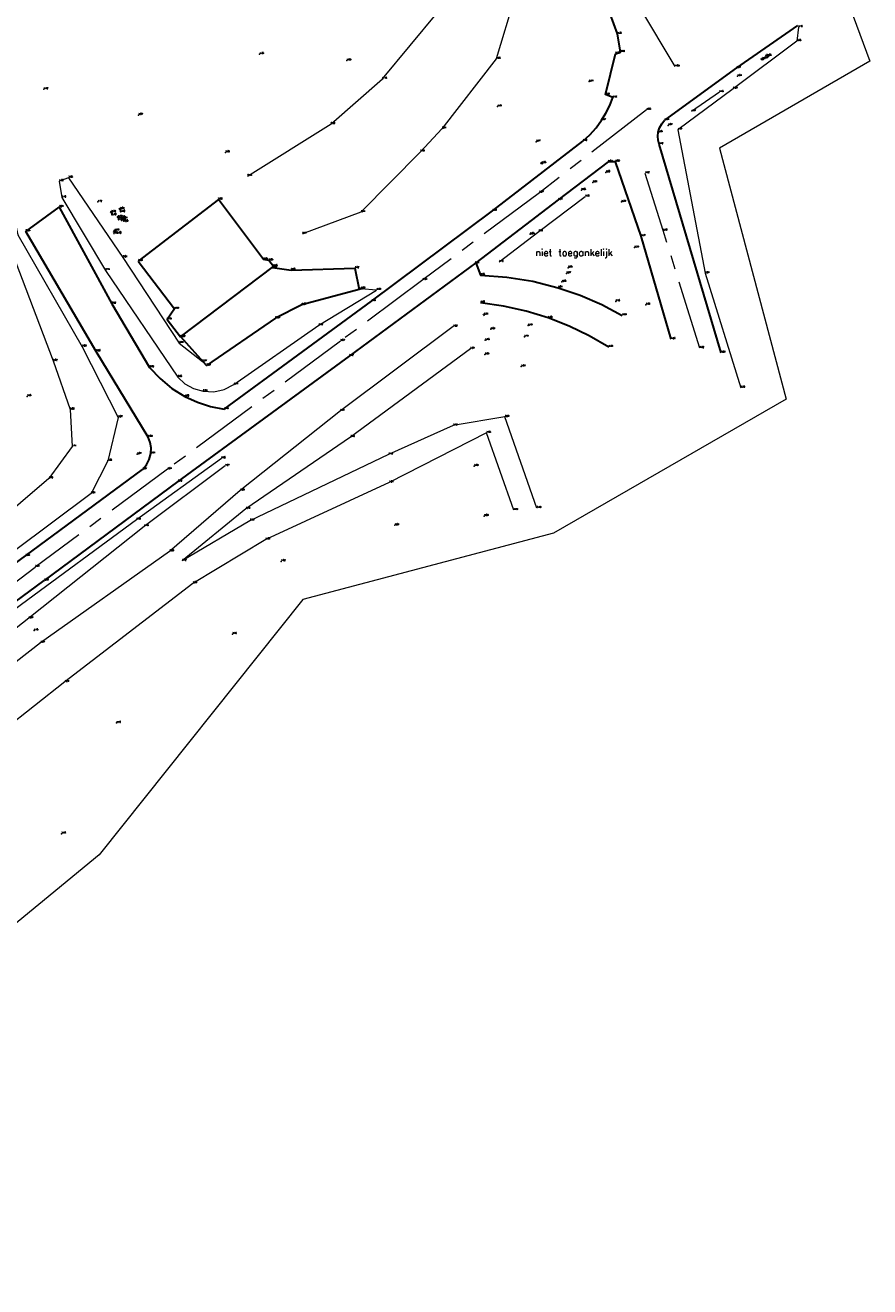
# Model space of a CAD drawing. Header units: metres. Extents: x 102665 to 103901, y 415762 to 419767.
# Tile 4 of 93: x 103003 to 103126, y 416104 to 416287. Entities that reach past the tile are written whole.
import ezdxf
from ezdxf.enums import TextEntityAlignment as Align

# ---------------------------------------------------------------- set-up
doc = ezdxf.new("R2010")
doc.units = ezdxf.units.M
doc.header["$MEASUREMENT"] = 0
doc.linetypes.add('AM-AS', pattern=[16, 10, -2, 2, -2])
for name, color, linetype, lineweight in [('B-BH-OG-TOPOGRAFIE_BEBOUWING-G', 7, 'Continuous', 30), ('B-GV-GR-BOOM-S', 90, 'Continuous', 13), ('B-WE-AM-AS-G', 10, 'AM-AS', 13), ('DTM-Boomdiameter', 96, 'Continuous', 0), ('DTM-Hekwerk', 36, 'Continuous', 0), ('DTM-Hoogtecijfer', 7, 'Continuous', 0), ('DTM-Openbaar verlichtingsobject', 41, 'Continuous', 0), ('DTM-Paal', 30, 'Continuous', 0), ('DTM-Rijweggrens', 253, 'Continuous', 0), ('DTM-Taludlijn', 71, 'Continuous', 0), ('DTM-text_algemeen', 7, 'Continuous', 0), ('DTM-Verkeersbordpaal', 25, 'Continuous', 0), ('DTM_09-07-2015_terrestrisch', 83, 'Continuous', 0), ('Level 25', 7, 'Continuous', 0), ('mp', 7, 'Continuous', 0), ('Openbaar verlichtingsobject', 2, 'Continuous', 0), ('PAAL', 30, 'Continuous', 0)]:
    doc.layers.add(name, color=color, linetype=linetype, lineweight=lineweight)
doc.styles.add('LBD', font='txt.shx')
doc.styles.get("Standard").update_dxf_attribs({"font": 'txt.shx'})

# ---------------------------------------------------------------- blocks, each defined once
blk = doc.blocks.new('145_2')
at = {"color": 0, "linetype": 'ByBlock', "lineweight": -2, "flags": 128}
blk.add_lwpolyline([(-0.25, 0), (-0.1558730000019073, 0.1954579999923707), (0.05563000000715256, 0.2437320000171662), (0.2252420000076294, 0.1084710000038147), (0.2252420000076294, -0.1084710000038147), (0.05563000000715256, -0.2437320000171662), (-0.1558730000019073, -0.1954579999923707), (0.25, 0)], dxfattribs=at)
blk.add_lwpolyline([(-0.25, 0), (-0.2022550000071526, 0.1469460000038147), (-0.07725500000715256, 0.2377640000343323), (0.07725400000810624, 0.2377640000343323), (0.2022540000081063, 0.1469460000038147), (0.25, 0), (0.2022540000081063, -0.1469460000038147), (0.07725400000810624, -0.2377640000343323), (-0.07725500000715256, -0.2377640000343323), (-0.2022550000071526, -0.1469460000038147), (-0.25, 0)], close=True, dxfattribs=at)
blk = doc.blocks.new('135_2')
at = {"layer": 'Openbaar verlichtingsobject', "color": 0, "linetype": 'ByBlock', "lineweight": -2, "flags": 128}
for points in [[(-0.2598079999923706, 0.15), (-0.5196159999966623, 0.3)], [(-0.3, 0), (-0.2121330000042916, 0.2121320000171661), (0, 0.3), (0.2121320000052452, 0.2121320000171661), (0.300000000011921, 0), (0.2121320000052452, -0.2121320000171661), (0, -0.3), (-0.2121330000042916, -0.2121320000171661), (0.300000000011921, 0)], [(0, 0.3), (0, 0.6)], [(0.2598069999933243, 0.15), (0.5196149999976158, 0.3)], [(-0.2598079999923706, -0.15), (-0.5196159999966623, -0.3)], [(0, -0.3), (0, -0.6)], [(0.2598069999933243, -0.15), (0.5196149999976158, -0.3)]]:
    blk.add_lwpolyline(points, dxfattribs=at)
blk = doc.blocks.new('125_2')
at = {"layer": 'Level 25', "color": 0, "linetype": 'Continuous', "lineweight": 0}
for p, q in [((0.2119999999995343, 0.2119999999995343), (-0.2119999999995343, -0.2119999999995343)), ((0.2119999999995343, -0.2119999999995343), (-0.2119999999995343, 0.2119999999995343))]:
    blk.add_line(p, q, dxfattribs=at)
blk.add_circle((0, 0), 0.3, dxfattribs=at)
blk = doc.blocks.new('106_2')
at = {"layer": 'PAAL', "color": 0, "linetype": 'ByBlock', "lineweight": -2, "flags": 128}
blk.add_lwpolyline([(-0.2, 0), (-0.1, 0.1732050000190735), (0.1, 0.1732050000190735), (0.2, 0), (0.1, -0.1732050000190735), (-0.1, -0.1732050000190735), (0.2, 0)], dxfattribs=at)

msp = doc.modelspace()

# ---------------------------------------------------------------- linework, layer by layer
at = {"layer": 'B-BH-OG-TOPOGRAFIE_BEBOUWING-G'}
msp.add_polyline3d([(103019.466, 416252.977, 1.887), (103024.738, 416246.0680000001, 1.994), (103023.69, 416244.511, 2.148), (103025.607, 416241.986, 2.316), (103039.068, 416252.21, 2.646), (103038.39, 416253.062, 2.648), (103037.652, 416253.199, 2.607000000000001), (103031.088, 416261.888, 2.06)], close=True, dxfattribs=at)
at = {"layer": 'B-WE-AM-AS-G', "extrusion": (-0.00283866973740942, 0.004732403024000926, 0.9999847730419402), "elevation": 1681.884988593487}
msp.add_lwpolyline([(103096.9194790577, 416277.8800729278), (103090.3013041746, 416288.9131964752)], dxfattribs=at)
at = {"layer": 'B-WE-AM-AS-G', "extrusion": (-0.8015229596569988, -0.2519473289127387, 0.5422946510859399), "elevation": -187506.0155200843}
msp.add_lwpolyline([(-366168.1574371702, 121029.7926779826), (-366185.9896215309, 121029.8938457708), (-366194.6787867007, 121029.9105087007)], dxfattribs=at)
at = {"layer": 'B-WE-AM-AS-G', "extrusion": (-0.008003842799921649, -0.006062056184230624, 0.9999495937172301), "elevation": -3344.004620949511}
msp.add_lwpolyline([(102993.979088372, 416190.4867196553), (103001.2835907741, 416196.0188213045)], dxfattribs=at)
at = {"layer": 'B-WE-AM-AS-G'}
msp.add_polyline3d([(103093.158, 416274.891, 4.552), (103077.633, 416262.892, 4.667), (103060.715, 416250.258, 4.631), (103048.803, 416241.388, 4.568), (103023.729, 416222.807, 4.01), (103004.555, 416208.643, 3.508)], dxfattribs=at)
at = {"layer": 'DTM-Hekwerk', "color": 36, "extrusion": (-0.001003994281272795, -0.0006987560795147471, 0.9999992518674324), "elevation": -389.9159435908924, "flags": 128}
msp.add_lwpolyline([(103103.6595293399, 416277.292169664), (103099.633525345, 416274.4901689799)], dxfattribs=at)
at = {"layer": 'DTM-Hekwerk', "color": 36, "extrusion": (-0.5556553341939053, 0.7479030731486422, 0.363164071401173), "elevation": 254046.1322198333, "flags": 128}
msp.add_lwpolyline([(-330978.3302329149, -99015.96117209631), (-330985.5490646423, -99016.3518452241), (-330993.9814769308, -99016.3969228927)], dxfattribs=at)
at = {"layer": 'DTM-Hekwerk', "color": 36}
msp.add_polyline3d([(103115.167, 416286.874, 4.699), (103114.94, 416284.858, 4.583), (103105.699, 416277.968, 4.29), (103097.702, 416271.984, 4.173), (103101.658, 416251.2260000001, 4.241000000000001), (103106.823, 416234.625, 4.302)], dxfattribs=at)
at = {"layer": 'DTM-Hoogtecijfer'}
for p in [(103037.077, 416282.9760000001, 1.647), (103049.724, 416282.036, 1.885), (103106.335, 416279.786, 4.612), (103005.807, 416277.882, 1.321), (103084.834, 416278.991, 4.412), (103019.503, 416274.14, 1.574), (103071.568, 416275.39, 4.307000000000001), (103096.304, 416272.649, 4.567), (103032.142, 416268.725, 1.86), (103077.164, 416270.289, 4.470000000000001), (103087.263, 416265.841, 4.655), (103083.711, 416263.271, 4.682000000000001), (103085.368, 416264.379, 4.639), (103013.607, 416261.548, 1.717), (103089.525, 416261.56, 4.391), (103076.282, 416256.8670000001, 4.677), (103091.411, 416254.951, 4.326), (103081.558, 416251.195, 4.27), (103081.79, 416252.026, 3.946), (103080.883, 416249.97, 4.545), (103088.687, 416247.14, 4.464000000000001), (103093.072, 416246.651, 4.301), (103070.574, 416243.093, 4.036), (103075.991, 416243.6390000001, 4.188000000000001), (103069.769, 416241.509, 3.777), (103075.443, 416241.988, 3.772), (103069.704, 416239.431, 3.588), (103075.001, 416237.697, 3.568), (103003.358, 416233.371, 1.478), (103019.323, 416224.994, 3.874), (103068.166, 416223.27, 1.792), (103069.622, 416216.021, 1.825), (103056.672, 416214.687, 1.637), (103040.211, 416209.467, 1.521), (103004.372, 416199.441, 4.154), (103033.133, 416198.921, 1.457), (103016.337, 416186.043, 1.155), (103008.356, 416169.9920000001, 1.176)]:
    msp.add_point(p, dxfattribs=at)
at = {"layer": 'DTM-Rijweggrens', "lineweight": 30, "extrusion": (-0.1745738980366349, 0.231014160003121, 0.9571605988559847), "elevation": 78171.5601619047, "flags": 128}
msp.add_lwpolyline([(-333245.9715748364, -258387.3238071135), (-333235.229955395, -258387.7416860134), (-333222.3541701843, -258388.0007018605)], dxfattribs=at)
at = {"layer": 'DTM-Rijweggrens', "lineweight": 30, "extrusion": (-0.007785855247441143, -0.005712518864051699, 0.9999533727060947), "elevation": -3176.144596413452, "flags": 128}
msp.add_lwpolyline([(102992.8611188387, 416193.6320661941), (103000.0415707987, 416198.900152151)], dxfattribs=at)
at = {"layer": 'DTM-Rijweggrens', "lineweight": 30, "extrusion": (-0.006995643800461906, -0.005107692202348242, 0.9999624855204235), "elevation": -2842.913960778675, "flags": 128}
msp.add_lwpolyline([(102995.896745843, 416192.1352242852), (103003.3561229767, 416197.5812953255)], dxfattribs=at)
at = {"layer": 'DTM-Rijweggrens', "lineweight": 30}
for points in [[(103003.137, 416210.2530000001, 3.432), (103020.08, 416222.777, 3.868), (103020.6635691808, 416223.4463203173, 3.882333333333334), (103021.082647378, 416224.2292099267, 3.896666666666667), (103021.316, 416225.086, 3.911), (103021.3561835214, 416225.9046814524, 3.903666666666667), (103021.2263146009, 416226.7139948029, 3.896333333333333), (103020.932, 416227.479, 3.889), (103013.403, 416239.898, 3.258), (103003.201, 416257.29, 2.046), (103008.024, 416260.808, 2.243), (103015.644, 416246.8020000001, 3.019), (103021.127, 416237.569, 3.715), (103022.6433443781, 416235.9433039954, 3.809), (103024.359531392, 416234.5301904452, 3.903), (103026.246, 416233.354, 3.997), (103028.0635078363, 416232.5144772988, 4.059666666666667), (103029.9673733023, 416231.8952605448, 4.122333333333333), (103031.931, 416231.505, 4.185), (103053.302, 416247.178, 4.561), (103070.829, 416260.269, 4.601), (103083.933, 416270.377, 4.499000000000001), (103084.9292754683, 416271.2919734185, 4.488333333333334), (103085.8330612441, 416272.2984089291, 4.477666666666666), (103086.636, 416273.387, 4.467000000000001), (103087.2685256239, 416274.432801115, 4.455), (103087.807882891, 416275.5295610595, 4.443), (103088.25, 416276.669, 4.431), (103087.21, 416277.116, 4.435), (103088.651, 416283.026, 4.377), (103089.391, 416283.268, 4.404), (103088.923, 416285.91, 4.383), (103087.364, 416290.256, 4.346)], [(103103.979, 416239.701, 4.24), (103094.96, 416269.922, 4.418), (103094.8159860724, 416270.4871597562, 4.437333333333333), (103094.7728778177, 416271.0687844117, 4.456666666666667), (103094.832, 416271.649, 4.476), (103095.0255682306, 416272.2955148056, 4.495666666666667), (103095.3456249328, 416272.8896644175, 4.515333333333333), (103095.779, 416273.407, 4.535)], [(103096.726, 416241.672, 4.262), (103092.39, 416256.595, 4.369), (103088.653, 416267.3890000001, 4.516), (103087.584, 416267.3510000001, 4.526), (103080.358, 416261.865, 4.642), (103068.4218834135, 416252.7506323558, 4.636071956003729)], [(103068.4218834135, 416252.7506323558, 4.636071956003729), (103050.065, 416239.2260000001, 4.516), (103025.225, 416221.021, 3.955), (103005.852, 416206.673, 3.534)], [(103038.928, 416252.062, 2.614), (103041.637, 416251.672, 2.797), (103050.885, 416251.946, 3.823), (103051.505, 416248.843, 3.983), (103043.208, 416246.646, 2.682), (103039.39, 416244.709, 2.233), (103029.387, 416237.859, 2.236000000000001), (103025.662, 416242.005, 2.288)], [(103068.4218834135, 416252.7506323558, 4.636071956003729), (103069.075, 416250.951, 4.475000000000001), (103072.882550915, 416250.6726741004, 4.486333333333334), (103076.6511759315, 416250.0624489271, 4.497666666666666), (103080.352, 416249.125, 4.509), (103083.5473348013, 416248.0283481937, 4.503), (103086.6482029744, 416246.6876669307, 4.497), (103089.636, 416245.111, 4.491000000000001)], [(103087.664, 416240.529, 4.334), (103084.8453302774, 416242.1502028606, 4.337666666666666), (103081.914293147, 416243.5581158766, 4.341333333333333), (103078.887, 416244.745, 4.345000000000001), (103075.6854555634, 416245.7296397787, 4.33), (103072.4181028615, 416246.4670735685, 4.315), (103069.104, 416246.953, 4.3)]]:
    msp.add_polyline3d(points, dxfattribs=at)
at = {"layer": 'DTM-Taludlijn', "extrusion": (0.1438519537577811, 0.1263860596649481, 0.9814953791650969), "elevation": 67429.84939622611, "flags": 128}
msp.add_lwpolyline([(244726.1835064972, -345615.1528384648), (244712.289517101, -345613.4425536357), (244697.5757123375, -345611.3405458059), (244693.3534548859, -345612.1030043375)], dxfattribs=at)
at = {"layer": 'DTM-Taludlijn'}
for points in [[(103047.662, 416578.574, 4.727), (103052.752, 416539.661, 4.21), (103054.514, 416517.634, 3.929), (103056.399, 416491.137, 3.763), (103059.443, 416463.093, 3.773), (103063.345, 416428.615, 3.854), (103066.213, 416405.26, 3.842), (103067.387, 416387.394, 3.77), (103070.152, 416365.171, 3.809), (103071.943, 416349.679, 3.857), (103074.697, 416318.688, 3.823), (103077.313, 416301.87, 3.93), (103074.687, 416294.437, 3.728), (103073.994, 416291.1280000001, 3.922), (103071.379, 416282.276, 3.953), (103063.484, 416272.167, 3.913), (103060.367, 416268.833, 3.986), (103051.748, 416260.072, 3.735), (103043.272, 416256.925, 2.974000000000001)], [(103035.315, 416265.306, 2.131), (103047.417, 416272.855, 2.2), (103054.902, 416279.377, 2.175), (103062.886, 416289.066, 2.205), (103066.853, 416296.319, 2.02)], [(103009.356, 416265.055, 1.684), (103008.04, 416264.555, 1.863), (103008.423, 416262.194, 2.099000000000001), (103014.745, 416251.641, 2.713), (103025.203, 416236.17, 3.654), (103026.2527796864, 416235.2023266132, 3.748333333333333), (103027.4970322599, 416234.5021375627, 3.842666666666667), (103028.869, 416234.107, 3.937), (103030.4237577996, 416234.0482043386, 3.996), (103031.9437063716, 416234.3805973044, 4.055000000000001), (103033.332, 416235.083, 4.114), (103045.639, 416243.684, 4.403), (103054.029, 416248.7910000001, 4.386), (103051.755, 416248.98, 4.027)], [(103001.553, 416258.973, 1.841), (102999.736, 416257.973, 1.432), (103007.158, 416238.529, 1.524), (103009.62, 416231.469, 1.598), (103009.885, 416226.116, 1.706), (103006.506, 416221.471, 1.695), (102998.264, 416214.414, 1.75), (102985.704, 416205.341, 1.523), (102969.311, 416191.958, 1.578), (102952.527, 416179.203, 1.46), (102935.942, 416166.698, 1.46), (102919.731, 416154.223, 1.566), (102907.862, 416146.239, 1.487), (102897.107, 416137.998, 1.478), (102890.293, 416132.396, 1.396), (102891.616, 416130.469, 1.866), (102896.321, 416132.963, 2.145)], [(103001.553, 416258.973, 1.841), (103002.036, 416256.798, 1.86), (103011.37, 416240.57, 3.033), (103016.585, 416230.325, 3.669), (103015.053, 416224.019, 3.581), (103012.633, 416219.292, 3.571), (103001.354, 416210.843, 3.283), (102988.263, 416201.67, 2.92), (102971.553, 416189.1930000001, 2.669), (102954.079, 416176.784, 2.212000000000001), (102937.598, 416164.3670000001, 2.142), (102920.893, 416152.82, 2.022), (102910.066, 416144.293, 2.188), (102896.321, 416132.963, 2.145)], [(103065.138, 416243.478, 4.223), (103048.778, 416231.257, 4.311), (103034.269, 416219.718, 4.036), (103024.021, 416210.903, 3.827), (103005.295, 416197.646, 3.967), (102986.759, 416183.219, 3.947), (102966.598, 416166.702, 3.907), (102944.337, 416150.671, 4.156000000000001), (102926.482, 416136.136, 4.142), (102925.307, 416134.819, 4.232)], [(103067.617, 416240.262, 3.666), (103050.249, 416227.473, 3.455), (103035.077, 416217.072, 3.431), (103025.839, 416209.544, 3.115000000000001)], [(103077.274, 416217.186, 3.191), (103072.622, 416230.391, 3.233), (103065.141, 416229.146, 3.118), (103055.767, 416224.928, 3.121), (103035.664, 416215.359, 3.334), (103025.839, 416209.544, 3.115000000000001)], [(103073.896, 416216.888, 1.791), (103069.948, 416228.072, 1.951), (103055.84, 416220.8890000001, 1.607), (103037.949, 416212.623, 1.554), (103027.386, 416206.274, 1.535), (103008.845, 416191.997, 1.243), (102991.215, 416178.114, 1.251), (102969.825, 416161.363, 1.238)], [(103031.533, 416224.381, 4.056), (103019.212, 416215.494, 3.788), (103002.536, 416203.222, 3.536), (102982.301, 416187.969, 3.216000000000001), (102961.527, 416172.719, 2.707), (102939.168, 416156.37, 2.339), (102919.113, 416140.7310000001, 2.334)], [(103032.089, 416223.307, 4.27), (103020.357, 416214.539, 4.127), (103003.617, 416201.212, 4.089000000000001), (102984.196, 416185.929, 4.066), (102963.906, 416170.274, 3.973), (102941.999, 416152.73, 4.152), (102923.277, 416138.125, 4.212000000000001)]]:
    msp.add_polyline3d(points, dxfattribs=at)
at = {"layer": 'DTM_09-07-2015_terrestrisch', "flags": 128}
msp.add_lwpolyline([(103090.4929376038, 416511.0170268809), (103109.5652001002, 416325.3600959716), (103121.6581201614, 416292.437417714), (103125.5079575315, 416281.9563299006), (103103.7420888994, 416269.3541195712), (103113.3769378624, 416232.9929383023), (103079.6549664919, 416213.5574916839), (103043.3268474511, 416203.913874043), (103013.7905071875, 416166.9203244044), (102932.6099944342, 416100.1362960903)], dxfattribs=at)
at = {"layer": 'mp'}
msp.add_point((103069.576, 416245.205, 4.305000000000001), dxfattribs=at)

# ---------------------------------------------------------------- block references
at = {"layer": 'B-GV-GR-BOOM-S', "xscale": 0.5, "yscale": 0.5, "zscale": 0.5}
for p in [(103015.597, 416260.08, 1.79), (103016.577, 416259.371, 1.789), (103016.858, 416260.538, 1.839), (103016.98, 416259.261, 1.781), (103017.315, 416259.134, 1.812), (103016.105, 416257.399, 1.928)]:
    msp.add_blockref('145_2', p, dxfattribs=at)
at = {"layer": 'DTM-Openbaar verlichtingsobject', "xscale": 0.5, "yscale": 0.5, "zscale": 0.5}
msp.add_blockref('135_2', (103110.631, 416282.697, 4.680000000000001), dxfattribs=at)
at = {"layer": 'DTM-Paal', "xscale": 0.5, "yscale": 0.5, "zscale": 0.5}
msp.add_blockref('106_2', (103069.576, 416245.205, 4.305000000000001), dxfattribs=at)
at = {"layer": 'DTM-Verkeersbordpaal', "xscale": 0.5, "yscale": 0.5, "zscale": 0.5}
for p in [(103109.937, 416282.2640000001, 4.67), (103077.97, 416267.176, 4.552)]:
    msp.add_blockref('125_2', p, dxfattribs=at)

# ---------------------------------------------------------------- texts
at = {"layer": 'B-BH-OG-TOPOGRAFIE_BEBOUWING-G'}
for s, p in [('2.06', (103031.088, 416261.888)), ('1.89', (103019.466, 416252.977)), ('2.61', (103037.652, 416253.199)), ('2.65', (103038.39, 416253.062)), ('2.65', (103039.068, 416252.21)), ('2.15', (103023.69, 416244.511)), ('1.99', (103024.738, 416246.0680000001)), ('2.32', (103025.607, 416241.986))]:
    msp.add_text(s, height=0.2, dxfattribs=at).set_placement(p, align=Align.BOTTOM_LEFT)
at = {"layer": 'B-GV-GR-BOOM-S'}
for s, p in [('1.79', (103015.597, 416260.08)), ('1.79', (103016.577, 416259.371)), ('1.84', (103016.858, 416260.538)), ('1.78', (103016.98, 416259.261)), ('1.81', (103017.315, 416259.134)), ('1.93', (103016.105, 416257.399))]:
    msp.add_text(s, height=0.2, dxfattribs=at).set_placement(p, align=Align.BOTTOM_LEFT)
at = {"layer": 'B-WE-AM-AS-G'}
for s, p in [('4.53', (103097.322, 416281.178)), ('4.55', (103093.158, 416274.891)), ('4.42', (103092.967, 416265.694)), ('4.67', (103077.633, 416262.892)), ('4.40', (103095.564, 416257.402)), ('4.63', (103060.715, 416250.258)), ('4.57', (103048.803, 416241.388)), ('4.32', (103100.859, 416240.374)), ('4.01', (103023.729, 416222.807)), ('3.51', (103004.555, 416208.643))]:
    msp.add_text(s, height=0.2, dxfattribs=at).set_placement(p, align=Align.BOTTOM_LEFT)
at = {"layer": 'DTM-Boomdiameter', "linetype": 'Continuous', "style": 'LBD'}
for s, p in [('0.30', (103015.9303333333, 416259.8050757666, 0.466)), ('0.40', (103017.1913333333, 416260.2630757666, 0.5149999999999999)), ('0.35', (103016.9103333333, 416259.0960757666, 0.4649999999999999)), ('0.30', (103017.3133333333, 416258.9860757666, 0.4569999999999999)), ('0.25', (103017.6483333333, 416258.8590757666, 0.488)), ('2X0.40', (103016.4383333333, 416257.1240757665, 0.604))]:
    msp.add_text(s, height=0.25, dxfattribs=at).set_placement(p, align=Align.MIDDLE_CENTER)
at = {"layer": 'DTM-Hekwerk', "color": 36}
for s, p in [('4.70', (103115.167, 416286.874)), ('4.58', (103114.94, 416284.858)), ('4.48', (103103.707, 416277.463)), ('4.29', (103105.699, 416277.968)), ('4.47', (103099.681, 416274.661)), ('4.17', (103097.702, 416271.984)), ('4.36', (103084.278, 416262.335)), ('4.40', (103077.519, 416257.293)), ('4.76', (103071.809, 416252.874)), ('4.24', (103101.658, 416251.2260000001)), ('4.30', (103106.823, 416234.625))]:
    msp.add_text(s, height=0.2, dxfattribs=at).set_placement(p, align=Align.BOTTOM_LEFT)
at = {"layer": 'DTM-Hoogtecijfer'}
for s, p in [('1.65', (103037.077, 416282.9760000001)), ('1.89', (103049.724, 416282.036)), ('4.61', (103106.335, 416279.786)), ('1.32', (103005.807, 416277.882)), ('4.41', (103084.834, 416278.991)), ('1.57', (103019.503, 416274.14)), ('4.31', (103071.568, 416275.39)), ('4.57', (103096.304, 416272.649)), ('4.47', (103077.164, 416270.289)), ('1.86', (103032.142, 416268.725)), ('4.66', (103087.263, 416265.841)), ('4.68', (103083.711, 416263.271)), ('4.64', (103085.368, 416264.379)), ('1.72', (103013.607, 416261.548)), ('4.39', (103089.525, 416261.56)), ('4.68', (103076.282, 416256.8670000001)), ('4.33', (103091.411, 416254.951)), ('3.95', (103081.79, 416252.026)), ('4.27', (103081.558, 416251.195)), ('4.55', (103080.883, 416249.97)), ('4.46', (103088.687, 416247.14)), ('4.30', (103093.072, 416246.651)), ('4.04', (103070.574, 416243.093)), ('4.19', (103075.991, 416243.6390000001)), ('3.78', (103069.769, 416241.509)), ('3.77', (103075.443, 416241.988)), ('3.59', (103069.704, 416239.431)), ('3.57', (103075.001, 416237.697)), ('1.48', (103003.358, 416233.371)), ('3.87', (103019.323, 416224.994)), ('1.79', (103068.166, 416223.27)), ('1.83', (103069.622, 416216.021)), ('1.64', (103056.672, 416214.687)), ('1.52', (103040.211, 416209.467)), ('4.15', (103004.372, 416199.441)), ('1.46', (103033.133, 416198.921)), ('1.16', (103016.337, 416186.043)), ('1.18', (103008.356, 416169.9920000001))]:
    msp.add_text(s, height=0.2, dxfattribs=at).set_placement(p, align=Align.BOTTOM_LEFT)
at = {"layer": 'DTM-Openbaar verlichtingsobject'}
msp.add_text('4.68', height=0.2, dxfattribs=at).set_placement((103110.631, 416282.697), align=Align.BOTTOM_LEFT)
at = {"layer": 'DTM-Paal'}
msp.add_text('4.31', height=0.2, dxfattribs=at).set_placement((103069.576, 416245.205), align=Align.BOTTOM_LEFT)
at = {"layer": 'DTM-Rijweggrens', "lineweight": 30}
for s, p in [('4.38', (103088.923, 416285.91)), ('4.38', (103088.651, 416283.026)), ('4.40', (103089.391, 416283.268)), ('4.61', (103106.201, 416280.972)), ('4.44', (103087.21, 416277.116)), ('4.43', (103088.25, 416276.669)), ('4.47', (103086.636, 416273.387)), ('4.54', (103095.779, 416273.407)), ('4.50', (103083.933, 416270.377)), ('4.48', (103094.832, 416271.649)), ('4.42', (103094.96, 416269.922)), ('4.53', (103087.584, 416267.3510000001)), ('4.52', (103088.653, 416267.3890000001)), ('4.64', (103080.358, 416261.865)), ('2.24', (103008.024, 416260.808)), ('4.60', (103070.829, 416260.269)), ('2.05', (103003.201, 416257.29)), ('4.37', (103092.39, 416256.595)), ('2.61', (103038.928, 416252.062)), ('3.82', (103050.885, 416251.946)), ('4.64', (103068.277, 416252.64)), ('2.80', (103041.637, 416251.672)), ('4.48', (103069.075, 416250.951)), ('3.98', (103051.505, 416248.843)), ('4.51', (103080.352, 416249.125)), ('3.02', (103015.644, 416246.8020000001)), ('2.68', (103043.208, 416246.646)), ('4.56', (103053.302, 416247.178)), ('4.30', (103069.104, 416246.953)), ('2.23', (103039.39, 416244.709)), ('4.35', (103078.887, 416244.745)), ('4.49', (103089.636, 416245.111)), ('2.29', (103025.662, 416242.005)), ('4.26', (103096.726, 416241.672)), ('3.26', (103013.403, 416239.898)), ('4.52', (103050.065, 416239.2260000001)), ('4.33', (103087.664, 416240.529)), ('4.24', (103103.979, 416239.701)), ('3.72', (103021.127, 416237.569)), ('2.24', (103029.387, 416237.859)), ('4.00', (103026.246, 416233.354)), ('4.19', (103031.931, 416231.505)), ('3.89', (103020.932, 416227.479)), ('3.91', (103021.316, 416225.086)), ('3.87', (103020.08, 416222.777)), ('3.96', (103025.225, 416221.021)), ('3.43', (103003.137, 416210.2530000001)), ('3.53', (103005.852, 416206.673))]:
    msp.add_text(s, height=0.2, dxfattribs=at).set_placement(p, align=Align.BOTTOM_LEFT)
at = {"layer": 'DTM-Taludlijn'}
for s, p in [('3.95', (103071.379, 416282.276)), ('2.18', (103054.902, 416279.377)), ('2.20', (103047.417, 416272.855)), ('3.91', (103063.484, 416272.167)), ('3.99', (103060.367, 416268.833)), ('1.68', (103009.356, 416265.055)), ('2.13', (103035.315, 416265.306)), ('1.86', (103008.04, 416264.555)), ('2.10', (103008.423, 416262.194)), ('3.74', (103051.748, 416260.072)), ('2.97', (103043.272, 416256.925)), ('2.01', (103017.265, 416253.509)), ('2.71', (103014.745, 416251.641)), ('4.03', (103051.755, 416248.98)), ('4.39', (103054.029, 416248.7910000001)), ('4.40', (103045.639, 416243.684)), ('4.22', (103065.138, 416243.478)), ('2.41', (103025.427, 416241.094)), ('3.03', (103011.37, 416240.57)), ('3.67', (103067.617, 416240.262)), ('1.52', (103007.158, 416238.529)), ('2.27', (103028.776, 416238.4160000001)), ('3.65', (103025.203, 416236.17)), ('3.94', (103028.869, 416234.107)), ('4.11', (103033.332, 416235.083)), ('1.60', (103009.62, 416231.469)), ('3.67', (103016.585, 416230.325)), ('4.31', (103048.778, 416231.257)), ('3.23', (103072.622, 416230.391)), ('3.12', (103065.141, 416229.146)), ('1.95', (103069.948, 416228.072)), ('3.46', (103050.249, 416227.473)), ('1.71', (103009.885, 416226.116)), ('4.06', (103031.533, 416224.381)), ('3.12', (103055.767, 416224.928)), ('3.58', (103015.053, 416224.019)), ('4.27', (103032.089, 416223.307)), ('1.70', (103006.506, 416221.471)), ('1.61', (103055.84, 416220.8890000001)), ('3.57', (103012.633, 416219.292)), ('4.04', (103034.269, 416219.718)), ('3.43', (103035.077, 416217.072)), ('3.19', (103077.274, 416217.186)), ('3.79', (103019.212, 416215.494)), ('3.33', (103035.664, 416215.359)), ('1.79', (103073.896, 416216.888)), ('4.13', (103020.357, 416214.539)), ('1.55', (103037.949, 416212.623)), ('3.83', (103024.021, 416210.903)), ('3.12', (103025.839, 416209.544)), ('1.54', (103027.386, 416206.274)), ('4.09', (103003.617, 416201.212)), ('3.97', (103005.295, 416197.646)), ('1.24', (103008.845, 416191.997))]:
    msp.add_text(s, height=0.2, dxfattribs=at).set_placement(p, align=Align.BOTTOM_LEFT)
at = {"layer": 'DTM-text_algemeen'}
msp.add_text('niet toegankelijk', height=1, dxfattribs=at).set_placement((103077.0296203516, 416253.7196924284))
at = {"layer": 'DTM-Verkeersbordpaal'}
for s, p in [('4.67', (103109.937, 416282.2640000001)), ('4.55', (103077.97, 416267.176))]:
    msp.add_text(s, height=0.2, dxfattribs=at).set_placement(p, align=Align.BOTTOM_LEFT)

doc.saveas('drawing.dxf')
